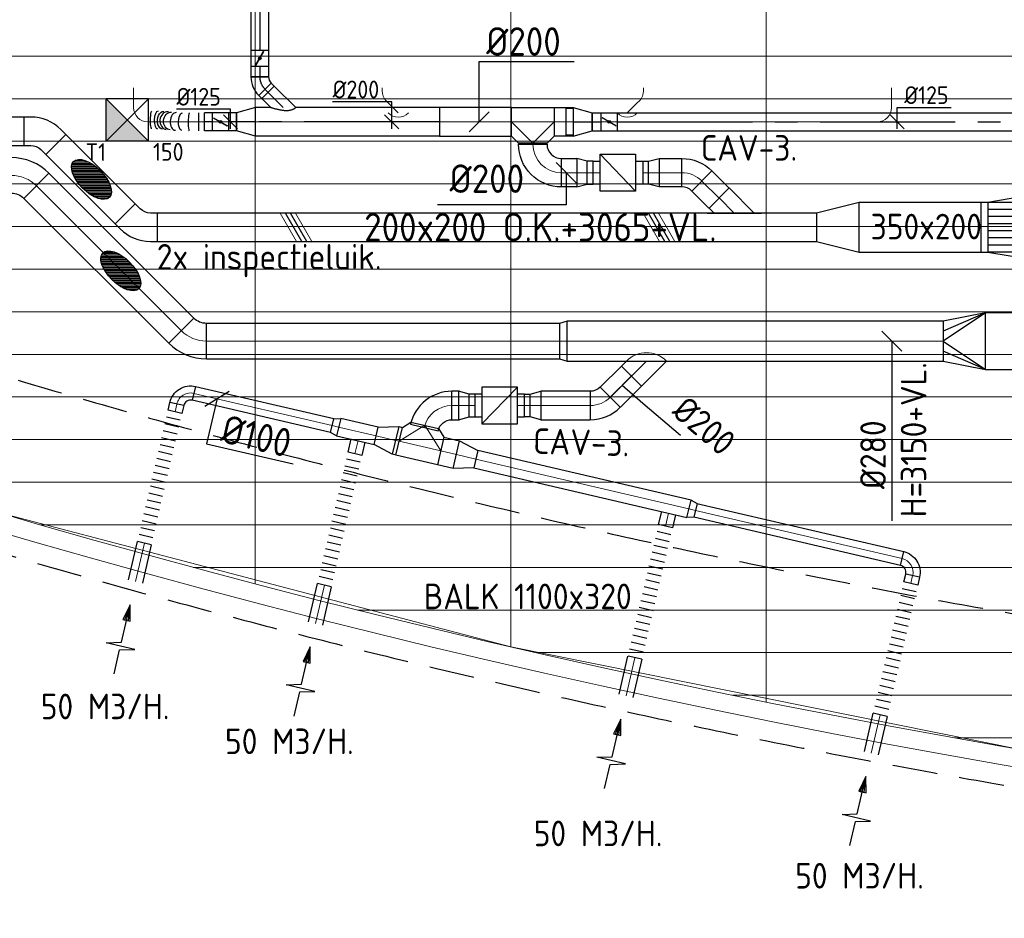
# Model space of a CAD drawing. Header units: millimetres. Extents: x -74135 to 19179, y 5032 to 51848.
# Tile 6 of 55: x -64514 to -57580, y 6678 to 13005. Entities that reach past the tile are written whole.
import ezdxf
from ezdxf.enums import TextEntityAlignment as Align

# ---------------------------------------------------------------- set-up
doc = ezdxf.new("R2010")
doc.units = ezdxf.units.MM
doc.header["$LTSCALE"] = 50
doc.linetypes.add('CENTER2', pattern=[28.575, 19.05, -3.175, 3.175, -3.175])
doc.linetypes.add('HIDDEN', pattern=[9.525, 6.35, -3.175])
for name, color, linetype in [('4plfd', 254, 'Continuous'), ('WL570---_RETOUR', 100, 'Continuous'), ('WL570---_TOEVOER', 200, 'Continuous'), ('WL570---_TOEVOER_HL', 1, 'Continuous'), ('WL570---_TOEVOER_RST', 3, 'Continuous'), ('WL570---_TOEVOER_RST_HL', 1, 'Continuous'), ('WM570---_RETOUR', 2, 'Continuous'), ('WM570---_TOEVOER', 2, 'Continuous'), ('WM570---_TOEVOER_PR', 2, 'Continuous'), ('WM570---_TOEVOER_RST_PR', 1, 'Continuous')]:
    doc.layers.add(name, color=color, linetype=linetype)
for name, color, linetype, lineweight in [('WL570---_BESTAAND-HARTLIJN', 161, 'Continuous', 0), ('WL570---_BESTAAND-MAATVOERING', 161, 'Continuous', 0), ('WL570---_BESTAAND-RETOUR', 140, 'Continuous', 0), ('WL570---_BESTAAND-TOEVOER', 180, 'Continuous', 0), ('WL570---_DEMONTEREN', 10, 'Continuous', 0)]:
    doc.layers.add(name, color=color, linetype=linetype, lineweight=lineweight)
doc.layers.get('WL570---_DEMONTEREN').off()
doc.styles.add('BURO-025', font='ISO96.shx', dxfattribs={"height": 125})
doc.styles.add('ISO', font='ISO', dxfattribs={"height": 162})
doc.styles.add('MAATVOERING', font='ISO')

# ---------------------------------------------------------------- blocks, each defined once
blk = doc.blocks.new('MVLINE')
blk.add_line((35.4, -35.4), (-35.4, 35.4))
blk = doc.blocks.new('KARH')
for p, q in [((1, 0.5), (0, 0.5)), ((0, -0.5), (1, -0.5))]:
    blk.add_line(p, q)
at = {"invisible_edges": 15}
blk.add_3dface([(0, 0.5), (0, -0.5), (1, -0.5), (1, 0.5)], dxfattribs=at)
blk = doc.blocks.new('KARO')
for p, q in [((1, 0.5), (0, 0.5)), ((0, -0.5), (1, -0.5))]:
    blk.add_line(p, q)
at = {"invisible_edges": 15}
blk.add_3dface([(0, 0.5), (0, -0.5), (1, -0.5), (1, 0.5)], dxfattribs=at)
at = {"layer": 'WL570---_BESTAAND-HARTLIJN'}
blk.add_line((0, 0), (1, 0), dxfattribs=at)
blk = doc.blocks.new('OSV20012501390G')
blk.add_lwpolyline([(0, -100), (140, -62.5), (140, 62.5), (0, 100)], close=True)
at = {"layer": 'WL570---_BESTAAND-HARTLIJN'}
blk.add_line((0, 0), (140, 0), dxfattribs=at)
blk = doc.blocks.new('OTS20020020000H')
blk.add_lwpolyline([(-150, -100), (150, -100), (150, 100), (100, 150), (-100, 150), (-150, 100)], close=True)
at = {"layer": 'WL570---_BESTAAND-HARTLIJN'}
blk.add_line((-150, 0), (150, 0), dxfattribs=at)
at = {"layer": 'WL570---_BESTAAND-RETOUR'}
blk.add_lwpolyline([(-150, 0), (0, 150), (150, 0)], dxfattribs=at)
blk = doc.blocks.new('OBO20000090H')
blk.add_lwpolyline([(100, -200, 0.414214), (-200, 100), (-200, -100, -0.414214), (-100, -200)], format="xyb", close=True)
at = {"invisible_edges": 15}
for points in [[(-182.6, -101.5), (-147.9, 95.4), (-200, 100), (-200, -100)], [(-165.8, -106), (-97.4, 81.9), (-147.9, 95.4), (-182.6, -101.5)], [(-150, -113.4), (-50, 59.8), (-97.4, 81.9), (-165.8, -106)], [(-135.7, -123.4), (-7.2, 29.8), (-50, 59.8), (-150, -113.4)], [(-123.4, -135.7), (29.8, -7.2), (-7.2, 29.8), (-135.7, -123.4)], [(-113.4, -150), (59.8, -50), (29.8, -7.2), (-123.4, -135.7)], [(-106, -165.8), (81.9, -97.4), (59.8, -50), (-113.4, -150)], [(-101.5, -182.6), (95.4, -147.9), (81.9, -97.4), (-106, -165.8)], [(-100, -200), (100, -200), (95.4, -147.9), (-101.5, -182.6)]]:
    blk.add_3dface(points, dxfattribs=at)
at = {"layer": 'WL570---_BESTAAND-HARTLIJN'}
blk.add_arc((-200, -200), 200, 0, 90, dxfattribs=at)
blk = doc.blocks.new('OZA1250100045R')
blk.add_lwpolyline([(70.7, 0), (106.1, 35.4), (35.4, 106.1), (-70.7, 0)])
at = {"layer": 'WL570---_BESTAAND-HARTLIJN'}
blk.add_line((0, 0), (70.7, 70.7), dxfattribs=at)
at = {"layer": 'WL570---_BESTAAND-TOEVOER'}
blk.add_arc((0, 70.7), 100, 225, 315, dxfattribs=at)
blk = doc.blocks.new('OSV1251000460G')
blk.add_lwpolyline([(0, -62.5), (46.7, -50), (46.7, 50), (0, 62.5)], close=True)
at = {"layer": 'WL570---_BESTAAND-HARTLIJN'}
blk.add_line((0, 0), (46.7, 0), dxfattribs=at)
blk = doc.blocks.new('OBO10000045H')
blk.add_lwpolyline([(50, -41.4, 0.198912), (6.1, 64.6), (-64.6, -6.1, -0.198912), (-50, -41.4)], format="xyb", close=True)
at = {"invisible_edges": 15}
for points in [[(-61.7, -9.3), (14.9, 55), (6.1, 64.6), (-64.6, -6.1)], [(-59, -12.7), (22.9, 44.6), (14.9, 55), (-61.7, -9.3)], [(-56.7, -16.4), (29.9, 33.6), (22.9, 44.6), (-59, -12.7)], [(-54.7, -20.3), (35.9, 22), (29.9, 33.6), (-56.7, -16.4)], [(-53, -24.3), (41, 9.9), (35.9, 22), (-54.7, -20.3)], [(-51.7, -28.5), (44.9, -2.6), (41, 9.9), (-53, -24.3)], [(-50.8, -32.7), (47.7, -15.4), (44.9, -2.6), (-51.7, -28.5)], [(-50.2, -37.1), (49.4, -28.3), (47.7, -15.4), (-50.8, -32.7)], [(-50, -41.4), (50, -41.4), (49.4, -28.3), (-50.2, -37.1)]]:
    blk.add_3dface(points, dxfattribs=at)
at = {"layer": 'WL570---_BESTAAND-HARTLIJN'}
blk.add_arc((-100, -41.4), 100, 0, 45, dxfattribs=at)
blk = doc.blocks.new('OAF20000045L')
blk.add_line((-191.4, 0), (191.4, 0))
blk.add_lwpolyline([(-141.4, 0), (-176.8, 35.4), (-35.4, 176.8), (141.4, 0)])
at = {"layer": 'WL570---_BESTAAND-HARTLIJN'}
blk.add_line((-106.1, 106.1), (0, 0), dxfattribs=at)
blk = doc.blocks.new('OBO20000045H')
blk.add_lwpolyline([(100, -82.8, 0.198912), (12.1, 129.3), (-129.3, -12.1, -0.198912), (-100, -82.8)], format="xyb", close=True)
at = {"invisible_edges": 15}
for points in [[(-123.4, -18.6), (29.8, 110), (12.1, 129.3), (-129.3, -12.1)], [(-118.1, -25.5), (45.7, 89.2), (29.8, 110), (-123.4, -18.6)], [(-113.4, -32.8), (59.8, 67.2), (45.7, 89.2), (-118.1, -25.5)], [(-109.4, -40.6), (71.9, 43.9), (59.8, 67.2), (-113.4, -32.8)], [(-106, -48.6), (81.9, 19.8), (71.9, 43.9), (-109.4, -40.6)], [(-103.4, -57), (89.8, -5.2), (81.9, 19.8), (-106, -48.6)], [(-101.5, -65.5), (95.4, -30.7), (89.8, -5.2), (-103.4, -57)], [(-100.4, -74.1), (98.9, -56.7), (95.4, -30.7), (-101.5, -65.5)], [(-100, -82.8), (100, -82.8), (98.9, -56.7), (-100.4, -74.1)]]:
    blk.add_3dface(points, dxfattribs=at)
at = {"layer": 'WL570---_BESTAAND-HARTLIJN'}
blk.add_arc((-200, -82.8), 200, 0, 45, dxfattribs=at)
blk = doc.blocks.new('OSV2001600740G')
blk.add_lwpolyline([(0, -100), (74.6, -80), (74.6, 80), (0, 100)], close=True)
at = {"layer": 'WL570---_BESTAAND-HARTLIJN'}
blk.add_line((0, 0), (74.6, 0), dxfattribs=at)
blk = doc.blocks.new('VBX1601600016025000')
for points in [[(50, 80), (0, 80), (0, -80), (50, -80)], [(300, -80), (350, -80), (350, 80), (300, 80)]]:
    blk.add_lwpolyline(points)
blk.add_lwpolyline([(50, -130), (300, -130), (300, 130), (50, 130)], close=True)
at = {"layer": 'WL570---_BESTAAND-HARTLIJN'}
blk.add_line((300, 0), (350, 0), dxfattribs=at)
at = {"layer": 'WL570---_BESTAAND-TOEVOER'}
blk.add_line((50, -130), (300, 130), dxfattribs=at)
blk = doc.blocks.new('OBO10000090H')
blk.add_lwpolyline([(50, -100, 0.414214), (-100, 50), (-100, -50, -0.414214), (-50, -100)], format="xyb", close=True)
at = {"invisible_edges": 15}
for points in [[(-91.3, -50.8), (-74, 47.7), (-100, 50), (-100, -50)], [(-82.9, -53), (-48.7, 41), (-74, 47.7), (-91.3, -50.8)], [(-75, -56.7), (-25, 29.9), (-48.7, 41), (-82.9, -53)], [(-67.9, -61.7), (-3.6, 14.9), (-25, 29.9), (-75, -56.7)], [(-61.7, -67.9), (14.9, -3.6), (-3.6, 14.9), (-67.9, -61.7)], [(-56.7, -75), (29.9, -25), (14.9, -3.6), (-61.7, -67.9)], [(-53, -82.9), (41, -48.7), (29.9, -25), (-56.7, -75)], [(-50.8, -91.3), (47.7, -74), (41, -48.7), (-53, -82.9)], [(-50, -100), (50, -100), (47.7, -74), (-50.8, -91.3)]]:
    blk.add_3dface(points, dxfattribs=at)
at = {"layer": 'WL570---_BESTAAND-HARTLIJN'}
blk.add_arc((-100, -100), 100, 0, 90, dxfattribs=at)
blk = doc.blocks.new('VBO20020000050451-100')
blk.add_lwpolyline([(-100, -132.8), (100, -132.8), (100, -82.8, 0.198912), (12.1, 129.3), (-23.2, 164.6), (-164.6, 23.2), (-129.3, -12.1, -0.198912), (-100, -82.8)], format="xyb", close=True)
blk = doc.blocks.new('AFZPIJL')
for points in [[(0, -10), (0, -6.52), (-2.06, -5.97), (2.06, -5.97), (0, -5.41), (0, 0)], [(-0.26, -2.22), (0, 0)], [(0.26, -2.22), (0, 0)]]:
    blk.add_lwpolyline(points)
blk.add_lwpolyline([(0.52, -2.22), (-0.52, -2.22), (0, 0)], close=True)
blk = doc.blocks.new('OBO25000045H')
blk.add_lwpolyline([(125, -103.6, 0.198912), (15.2, 161.6), (-161.6, -15.2, -0.198912), (-125, -103.6)], format="xyb", close=True)
at = {"invisible_edges": 15}
for points in [[(-154.2, -23.2), (37.3, 137.5), (15.2, 161.6), (-161.6, -15.2)], [(-147.6, -31.9), (57.2, 111.5), (37.3, 137.5), (-154.2, -23.2)], [(-141.7, -41.1), (74.8, 83.9), (57.2, 111.5), (-147.6, -31.9)], [(-136.7, -50.7), (89.9, 54.9), (74.8, 83.9), (-141.7, -41.1)], [(-132.5, -60.8), (102.4, 24.7), (89.9, 54.9), (-136.7, -50.7)], [(-129.3, -71.2), (112.2, -6.5), (102.4, 24.7), (-132.5, -60.8)], [(-126.9, -81.8), (119.3, -38.4), (112.2, -6.5), (-129.3, -71.2)], [(-125.5, -92.7), (123.6, -70.9), (119.3, -38.4), (-126.9, -81.8)], [(-125, -103.6), (125, -103.6), (123.6, -70.9), (-125.5, -92.7)]]:
    blk.add_3dface(points, dxfattribs=at)
at = {"layer": 'WL570---_BESTAAND-HARTLIJN'}
blk.add_arc((-250, -103.6), 250, 0, 45, dxfattribs=at)
blk = doc.blocks.new('FLLINE100')
blk.add_line((0, -50), (0, 50))
blk = doc.blocks.new('OEX10000100000')
at = {"rotation": 90}
for p in [(0, -50), (0, -100), (0, -150), (0, -200), (0, -250), (0, -300), (0, -350), (0, -400), (0, -450), (0, -500), (0, -550), (0, -600), (0, -650), (0, -700), (0, -750), (0, -800), (0, -850), (0, -900), (0, -950), (0, -1000)]:
    blk.add_blockref('FLLINE100', p, dxfattribs=at)
blk = doc.blocks.new('OZA2800200045R')
blk.add_lwpolyline([(141.4, 0), (176.8, 35.4), (35.4, 176.8), (-141.4, 0)])
at = {"layer": 'WL570---_BESTAAND-HARTLIJN'}
blk.add_line((0, 0), (106.1, 106.1), dxfattribs=at)
at = {"layer": 'WL570---_BESTAAND-RETOUR'}
blk.add_arc((0, 141.4), 200, 225, 315, dxfattribs=at)
blk = doc.blocks.new('OSV2802500550K')
blk.add_lwpolyline([(-56, -140), (0, -125), (0, 125), (-56, 140)], close=True)
at = {"layer": 'WL570---_BESTAAND-HARTLIJN'}
blk.add_line((-56, 0), (0, 0), dxfattribs=at)
blk = doc.blocks.new('OBO20000077H')
blk.add_lwpolyline([(100, -158.7, 0.349216), (-132.5, 133.6), (-177.5, -61.3, -0.349216), (-100, -158.7)], format="xyb", close=True)
at = {"invisible_edges": 15}
for points in [[(-163.3, -65.7), (-89.8, 120.3), (-132.5, 133.6), (-177.5, -61.3)], [(-149.8, -72.2), (-49.5, 100.8), (-89.8, 120.3), (-163.3, -65.7)], [(-137.5, -80.6), (-12.6, 75.5), (-49.5, 100.8), (-149.8, -72.2)], [(-126.6, -90.8), (20.2, 45), (-12.6, 75.5), (-137.5, -80.6)], [(-117.3, -102.5), (48.1, 10), (20.2, 45), (-126.6, -90.8)], [(-109.9, -115.4), (70.4, -28.8), (48.1, 10), (-117.3, -102.5)], [(-104.4, -129.3), (86.7, -70.5), (70.4, -28.8), (-109.9, -115.4)], [(-101.1, -143.8), (96.7, -114.1), (86.7, -70.5), (-104.4, -129.3)], [(-100, -158.7), (100, -158.7), (96.7, -114.1), (-101.1, -143.8)]]:
    blk.add_3dface(points, dxfattribs=at)
at = {"layer": 'WL570---_BESTAAND-HARTLIJN'}
blk.add_arc((-200, -158.7), 200, 0, 77, dxfattribs=at)
blk = doc.blocks.new('VRO400150002803000H')
at = {"layer": 'WL570---_RETOUR'}
for p, q in [((0, 200), (300, 70)), ((0, -200), (300, -70))]:
    blk.add_line(p, q, dxfattribs=at)
blk.add_lwpolyline([(0, 200), (0, -200), (300, -140), (300, 140)], close=True, dxfattribs=at)
blk.add_lwpolyline([(0, -200), (0, -200), (300, 0), (0, 200)], dxfattribs=at)
blk = doc.blocks.new('VV235020020020003000G')
blk.add_lwpolyline([(0, -175), (300, -100), (300, 100), (0, 175)], close=True)
at = {"invisible_edges": 15}
blk.add_3dface([(0, -175), (300, -100), (300, 100), (0, 175)], dxfattribs=at)
blk = doc.blocks.new('*X93')
at = {"color": 0}
for p, q in [((50, 400), (350, 400)), ((50, 300), (350, 300)), ((50, 200), (350, 200)), ((50, 100), (350, 100))]:
    blk.add_line(p, q, dxfattribs=at)
blk = doc.blocks.new('*X94')
at = {"color": 0}
for p, q in [((50, 350), (350, 350)), ((50, 250), (350, 250)), ((50, 150), (350, 150)), ((50, 50), (350, 50))]:
    blk.add_line(p, q, dxfattribs=at)
blk = doc.blocks.new('VTR45015035020050-0')
at = {"layer": 'WL570---_TOEVOER'}
for p, q in [((50, 225), (0, 225)), ((0, 225), (0, -225)), ((400, 175), (350, 175)), ((400, -175), (400, 175)), ((350, -175), (400, -175)), ((0, -225), (50, -225))]:
    blk.add_line(p, q, dxfattribs=at)
blk.add_lwpolyline([(50, -225), (350, -175), (350, 175), (50, 225)], close=True, dxfattribs=at)
for name in ['*X93', '*X94']:
    blk.add_blockref(name, (0, -225), dxfattribs=at)
blk = doc.blocks.new('UISO')
for p, q in [((0, 0.18), (1, 0.757)), ((0, 0), (1, 0.577))]:
    blk.add_line(p, q)
at = {"layer": 'WL570---_BESTAAND-TOEVOER'}
for p, q in [((0, 0.36), (1, 0.937)), ((0, -0.18), (1, 0.397))]:
    blk.add_line(p, q, dxfattribs=at)
blk = doc.blocks.new('Groep-46')
at = {"color": 8, "linetype": 'Continuous', "lineweight": 13}
for p, q in [((-73154.9, 12399.1), (-22154.9, 12399.1)), ((-73154.9, 12099.1), (-22154.9, 12099.1))]:
    blk.add_line(p, q, dxfattribs=at)
blk = doc.blocks.new('Groep-53')
at = {"color": 8, "linetype": 'Continuous', "lineweight": 13}
for p, q in [((-63854.9, 18699.1), (-63854.9, 8683.5)), ((-62054.9, 18699.1), (-62054.9, 8239.9)), ((-60254.9, 18699.1), (-60254.9, 7851)), ((-72854.9, 11799.1), (-22392.8, 11799.1)), ((-72188.2, 11499.1), (-23121.3, 11499.1)), ((-71473.3, 11199.1), (-23841, 11199.1)), ((-70711.8, 10899.1), (-24597.7, 10899.1)), ((-69854.9, 10599.1), (-25389.2, 10599.1)), ((-69080.3, 10299.1), (-26229.6, 10299.1)), ((-68159.5, 9999.1), (-27084.9, 9999.1)), ((-67238.6, 9699.1), (-28071.2, 9699.1)), ((-66254.9, 9399.1), (-28992, 9399.1)), ((-62054.9, 8239.9), (-65654.9, 9183.2)), ((-65366, 9099.1), (-29943.5, 9099.1)), ((-64290.1, 8799.1), (-31019.4, 8799.1)), ((-63133.8, 8499.1), (-32175.7, 8499.1)), ((-58454.9, 7514.1), (-62054.9, 8239.9)), ((-61877.5, 8199.1), (-33432, 8199.1)), ((-60492, 7899.1), (-34817.5, 7899.1)), ((-58929.6, 7599.1), (-36379.9, 7599.1))]:
    blk.add_line(p, q, dxfattribs=at)
at = {"color": 8, "linetype": 'Continuous', "lineweight": 13, "flags": 128}
blk.add_lwpolyline([(-22004.9, 19149), (-22004.9, 11828, -0.208473), (-73205.8, 11785.1), (-73304.9, 11828.1)], format="xyb", dxfattribs=at)
at = {"color": 8, "linetype": 'Continuous', "lineweight": 13}
blk.add_arc((-47654.8, 70538.1), 63940.9, 246.496301, 293.503386, dxfattribs=at)
at = {"color": 8}
blk.add_blockref('Groep-46', (0, 0), dxfattribs=at)
blk = doc.blocks.new('Block plafond 4e verd')
at = {"layer": '4plfd'}
blk.add_blockref('Groep-53', (73304.912, -19149.14), dxfattribs=at)
blk = doc.blocks.new('*U501')
at = {"color": 0, "ltscale": 10}
for p, q in [((150, 150, -2500), (-150, 150, -2500)), ((-150, -150, -2500), (-150, 150, -2500)), ((150, -150, -2500), (-150, 150, -2500)), ((-150, -150, -2500), (150, 150, -2500)), ((150, -150, -2500), (150, 150, -2500)), ((150, -150, -2500), (-150, -150, -2500))]:
    blk.add_line(p, q, dxfattribs=at)
at = {"layer": 'WL570---_TOEVOER_RST_HL', "linetype": 'CENTER2'}
blk.add_circle((0, 0, -2500), 0.075, dxfattribs=at)
at = {"layer": 'WL570---_TOEVOER_RST', "color": 2, "style": 'BURO-025'}
for tag in ['MC', 'Q']:
    blk.add_attdef(tag, text='', height=125, dxfattribs=at).set_placement((0, 0), align=Align.MIDDLE)
at = {"layer": 'WM570---_TOEVOER_RST_PR', "color": 2, "style": 'BURO-025'}
blk.add_attdef('POSNR', text='', height=125, dxfattribs=at).set_placement((0, 0), align=Align.MIDDLE)
blk = doc.blocks.new('*U509')
at = {"color": 0, "ltscale": 10}
for p, q in [((0, 95, -2700), (-49.5, 95, -2700)), ((-49.5, -95, -2700), (-49.5, 95, -2700)), ((-49.5, -95, -2700), (-49.5, 95, -2700)), ((0, 100, -2700), (134.1, 62.5, -2700)), ((0, 100, -2700), (0, -100, -2700)), ((134.1, 62.5, -2700), (134.1, -62.5, -2700)), ((0, -100, -2700), (134.1, -62.5, -2700)), ((0, -95, -2700), (-49.5, -95, -2700))]:
    blk.add_line(p, q, dxfattribs=at)
at = {"layer": 'WL570---_TOEVOER_HL', "linetype": 'CENTER2'}
blk.add_line((0, 0, -2700), (134.1, 0, -2700), dxfattribs=at)
for centre in [(0, 0, -2700), (134.1, 0, -2700)]:
    blk.add_circle(centre, 0.075, dxfattribs=at)
at = {"layer": 'WM570---_TOEVOER_PR', "color": 2, "style": 'BURO-025'}
blk.add_attdef('POSNR', text='', height=125, dxfattribs=at).set_placement((0, 0), align=Align.MIDDLE)
blk = doc.blocks.new('*U517')
at = {"color": 0, "ltscale": 10}
for p, q in [((0, 62.5, -2700), (63.2, 62.5, -2700)), ((0, -62.5, -2700), (0, 62.5, -2700)), ((0, -62.5, -2700), (63.2, -62.5, -2700))]:
    blk.add_line(p, q, dxfattribs=at)
at = {"layer": 'WL570---_TOEVOER_HL', "linetype": 'CENTER2'}
blk.add_line((0, 0, -2700), (63.2, 0, -2700), dxfattribs=at)
at = {"layer": 'WM570---_TOEVOER_PR', "color": 2, "style": 'BURO-025'}
blk.add_attdef('POSNR', text='', height=125, dxfattribs=at).set_placement((0, 0), align=Align.MIDDLE)
blk = doc.blocks.new('*U518')
at = {"ltscale": 10}
for p, q in [((-56.4, 62.5, -2700), (56.4, 62.5, -2700)), ((-56.4, -62.5, -2700), (-56.4, 62.5, -2700)), ((-49.4, 27.3, -2700), (-48.4, 29.1, -2700)), ((48.4, -29.1, -2700), (-49.4, 27.3, -2700)), ((49.4, -27.3, -2700), (-48.4, 29.1, -2700)), ((56.4, 62.5, -2700), (56.4, -62.5, -2700)), ((-56.4, -62.5, -2700), (56.4, -62.5, -2700)), ((48.4, -29.1, -2700), (49.4, -27.3, -2700))]:
    blk.add_line(p, q, dxfattribs=at)
blk.add_circle((0, 0, -2700), 9.41, dxfattribs=at)
at = {"layer": 'WL570---_TOEVOER', "color": 2, "style": 'BURO-025'}
blk.add_attdef('I', text='', height=125, dxfattribs=at).set_placement((0, 0), align=Align.MIDDLE)
at = {"layer": 'WM570---_TOEVOER_PR', "color": 2, "style": 'BURO-025'}
blk.add_attdef('POSNR', text='', height=125, dxfattribs=at).set_placement((0, 0), align=Align.MIDDLE)
blk = doc.blocks.new('*U519')
at = {"color": 0, "ltscale": 10}
for p, q in [((0, 62.5, -2700), (3625.4, 62.5, -2700)), ((3625.4, 62.5, -2700), (3625.4, -62.5, -2700)), ((0, -62.5, -2700), (3625.4, -62.5, -2700))]:
    blk.add_line(p, q, dxfattribs=at)
at = {"layer": 'WL570---_TOEVOER_HL', "linetype": 'CENTER2'}
blk.add_line((0, 0, -2700), (3625.4, 0, -2700), dxfattribs=at)
at = {"layer": 'WM570---_TOEVOER_PR', "color": 2, "style": 'BURO-025'}
blk.add_attdef('POSNR', text='', height=125, dxfattribs=at).set_placement((0, 0), align=Align.MIDDLE)
blk = doc.blocks.new('*U556')
at = {"layer": 'WM570---_TOEVOER', "color": 0, "ltscale": 10}
for p, q in [((0, 100.3), (380.4, 100.3)), ((0, -50), (0, 100.3)), ((50, -50), (-50, 50))]:
    blk.add_line(p, q, dxfattribs=at)
at = {"layer": 'WM570---_TOEVOER', "color": 0, "style": 'BURO-025'}
blk.add_text('%%c125', height=125, dxfattribs=at).set_placement((50, 125.3))
blk = doc.blocks.new('*U651')
at = {"color": 0, "ltscale": 10}
for p, q in [((0, 100, -2700), (1296.6, 100, -2700)), ((0, -100, -2700), (0, 100, -2700)), ((1296.6, 100, -2700), (1296.6, -100, -2700)), ((0, -100, -2700), (1012.2, -100, -2700)), ((1188.9, -100, -2700), (1296.6, -100, -2700))]:
    blk.add_line(p, q, dxfattribs=at)
at = {"layer": 'WL570---_TOEVOER_HL', "linetype": 'CENTER2'}
blk.add_line((0, 0, -2700), (1296.6, 0, -2700), dxfattribs=at)
at = {"layer": 'WM570---_TOEVOER_PR', "color": 2, "style": 'BURO-025'}
blk.add_attdef('POSNR', text='', height=125, dxfattribs=at).set_placement((0, 0), align=Align.MIDDLE)
blk = doc.blocks.new('*U652')
at = {"color": 0, "ltscale": 10}
for p, q in [((0, 62.5, -2700), (2084.5, 62.5, -2700)), ((0, -62.5, -2700), (0, 62.5, -2700)), ((0, -62.5, -2700), (2084.5, -62.5, -2700))]:
    blk.add_line(p, q, dxfattribs=at)
at = {"layer": 'WL570---_TOEVOER_HL', "linetype": 'CENTER2'}
blk.add_line((0, 0, -2700), (2084.5, 0, -2700), dxfattribs=at)
at = {"layer": 'WM570---_TOEVOER_PR', "color": 2, "style": 'BURO-025'}
blk.add_attdef('POSNR', text='', height=125, dxfattribs=at).set_placement((0, 0), align=Align.MIDDLE)
blk = doc.blocks.new('*U653')
at = {"color": 0, "ltscale": 10}
for p, q in [((0, 62.5, -2700), (73.1, 62.5, -2700)), ((73.1, 62.5, -2700), (73.1, -62.5, -2700)), ((0, -62.5, -2700), (73.1, -62.5, -2700))]:
    blk.add_line(p, q, dxfattribs=at)
at = {"layer": 'WL570---_TOEVOER_HL', "linetype": 'CENTER2'}
blk.add_line((0, 0, -2700), (73.1, 0, -2700), dxfattribs=at)
at = {"layer": 'WM570---_TOEVOER_PR', "color": 2, "style": 'BURO-025'}
blk.add_attdef('POSNR', text='', height=125, dxfattribs=at).set_placement((0, 0), align=Align.MIDDLE)
blk = doc.blocks.new('*U654')
at = {"color": 0, "ltscale": 10}
for p, q in [((0, 62.5, -2700), (56.1, 62.5, -2700)), ((0, -62.5, -2700), (0, 62.5, -2700)), ((0, -62.5, -2700), (56.1, -62.5, -2700))]:
    blk.add_line(p, q, dxfattribs=at)
at = {"layer": 'WL570---_TOEVOER_HL', "linetype": 'CENTER2'}
blk.add_line((0, 0, -2700), (56.1, 0, -2700), dxfattribs=at)
at = {"layer": 'WM570---_TOEVOER_PR', "color": 2, "style": 'BURO-025'}
blk.add_attdef('POSNR', text='', height=125, dxfattribs=at).set_placement((0, 0), align=Align.MIDDLE)
blk = doc.blocks.new('*U655')
at = {"color": 0, "ltscale": 10}
for p, q in [((0, 62.5, -2700), (30.4, 62.5, -2700)), ((0, -62.5, -2700), (0, 62.5, -2700)), ((30.4, 62.5, -2700), (30.4, -62.5, -2700)), ((0, -62.5, -2700), (30.4, -62.5, -2700))]:
    blk.add_line(p, q, dxfattribs=at)
at = {"layer": 'WL570---_TOEVOER_HL', "linetype": 'CENTER2'}
blk.add_line((0, 0, -2700), (30.4, 0, -2700), dxfattribs=at)
at = {"layer": 'WM570---_TOEVOER_PR', "color": 2, "style": 'BURO-025'}
blk.add_attdef('POSNR', text='', height=125, dxfattribs=at).set_placement((0, 0), align=Align.MIDDLE)
blk = doc.blocks.new('*U656')
at = {"ltscale": 10}
for p, q in [((-56.4, 62.5, -2700), (56.5, 62.5, -2700)), ((-56.4, -62.5, -2700), (-56.4, 62.5, -2700)), ((-49.4, 27.3, -2700), (-48.4, 29.1, -2700)), ((48.4, -29.1, -2700), (-49.4, 27.3, -2700)), ((49.4, -27.3, -2700), (-48.4, 29.1, -2700)), ((56.5, 62.5, -2700), (56.5, -62.5, -2700)), ((-56.4, -62.5, -2700), (56.5, -62.5, -2700)), ((48.4, -29.1, -2700), (49.4, -27.3, -2700))]:
    blk.add_line(p, q, dxfattribs=at)
blk.add_circle((0, 0, -2700), 9.41, dxfattribs=at)
at = {"layer": 'WL570---_TOEVOER', "color": 2, "style": 'BURO-025'}
blk.add_attdef('I', text='', height=125, dxfattribs=at).set_placement((0, 0), align=Align.MIDDLE)
at = {"layer": 'WM570---_TOEVOER_PR', "color": 2, "style": 'BURO-025'}
blk.add_attdef('POSNR', text='', height=125, dxfattribs=at).set_placement((0, 0), align=Align.MIDDLE)
blk = doc.blocks.new('*U657')
at = {"color": 0, "ltscale": 10}
for p, q in [((-7.6, 80.8, -2700), (80.8, -7.6, -2700)), ((-51.8, -62.5, -2700), (-51.8, 62.5, -2700))]:
    blk.add_line(p, q, dxfattribs=at)
for radius in [62.6, 187.6]:
    blk.add_arc((-51.8, 125.1, -2700), radius, 270, 315, dxfattribs=at)
at = {"layer": 'WL570---_TOEVOER_HL', "linetype": 'CENTER2'}
blk.add_arc((-51.8, 125.1, -2700), 125.1, 270, 315, dxfattribs=at)
at = {"layer": 'WM570---_TOEVOER_PR', "color": 2, "style": 'BURO-025'}
blk.add_attdef('POSNR', text='', height=125, dxfattribs=at).set_placement((0, 0), align=Align.MIDDLE)
blk = doc.blocks.new('*U658')
at = {"ltscale": 10}
for p, q in [((-56.4, 62.5, -2700), (56.4, 62.5, -2700)), ((-56.4, -62.5, -2700), (-56.4, 62.5, -2700)), ((-49.4, 27.3, -2700), (-48.4, 29.1, -2700)), ((48.4, -29.1, -2700), (-49.4, 27.3, -2700)), ((49.4, -27.3, -2700), (-48.4, 29.1, -2700)), ((56.4, 62.5, -2700), (56.4, -62.5, -2700)), ((-56.4, -62.5, -2700), (56.4, -62.5, -2700)), ((48.4, -29.1, -2700), (49.4, -27.3, -2700))]:
    blk.add_line(p, q, dxfattribs=at)
blk.add_circle((0, 0, -2700), 9.41, dxfattribs=at)
at = {"layer": 'WL570---_TOEVOER', "color": 2, "style": 'BURO-025'}
blk.add_attdef('I', text='', height=125, dxfattribs=at).set_placement((0, 0), align=Align.MIDDLE)
at = {"layer": 'WM570---_TOEVOER_PR', "color": 2, "style": 'BURO-025'}
blk.add_attdef('POSNR', text='', height=125, dxfattribs=at).set_placement((0, 0), align=Align.MIDDLE)
blk = doc.blocks.new('*U659')
at = {"color": 0, "ltscale": 10}
for p, q in [((0, 100, -2700), (134.1, 62.5, -2700)), ((0, 100, -2700), (0, -100, -2700)), ((134.1, 62.5, -2700), (134.1, -62.5, -2700)), ((0, -100, -2700), (134.1, -62.5, -2700))]:
    blk.add_line(p, q, dxfattribs=at)
at = {"layer": 'WL570---_TOEVOER_HL', "linetype": 'CENTER2'}
blk.add_line((0, 0, -2700), (134.1, 0, -2700), dxfattribs=at)
for centre in [(0, 0, -2700), (134.1, 0, -2700)]:
    blk.add_circle(centre, 0.075, dxfattribs=at)
at = {"layer": 'WM570---_TOEVOER_PR', "color": 2, "style": 'BURO-025'}
blk.add_attdef('POSNR', text='', height=125, dxfattribs=at).set_placement((0, 0), align=Align.MIDDLE)
blk = doc.blocks.new('*U660')
at = {"color": 0, "ltscale": 10}
for p, q in [((0, 88.4, -2700), (63.3, 151.7, -2700)), ((63.3, 151.7, -2700), (151.7, 63.3, -2700)), ((0, -88.4, -2700), (151.7, 63.3, -2700))]:
    blk.add_line(p, q, dxfattribs=at)
blk.add_spline([(-0.2, -88.1, -2700), (-0.8, -87.4, -2700), (-1.8, -86.1, -2700), (-3.1, -84.3, -2700), (-4.7, -82, -2700), (-6.6, -79.1, -2700), (-8.7, -75.7, -2700), (-10.8, -71.7, -2700), (-13.1, -67.2, -2700), (-15.2, -62, -2700), (-17.2, -56.2, -2700), (-19, -49.7, -2700), (-20.4, -42.5, -2700), (-21.4, -34.8, -2700), (-21.9, -26.4, -2700), (-21.9, -17.4, -2700), (-21.4, -8, -2700), (-20.4, 1.8, -2700), (-19, 11.7, -2700), (-17.2, 21.7, -2700), (-15.2, 31.5, -2700), (-13.1, 41, -2700), (-10.8, 50, -2700), (-8.7, 58.4, -2700), (-6.6, 66, -2700), (-4.7, 72.6, -2700), (-3.1, 78.1, -2700), (-1.8, 82.6, -2700), (-0.8, 85.8, -2700), (-0.2, 87.7, -2700), (0, 88.4, -2700)], degree=3, dxfattribs=at)
at = {"layer": 'WL570---_TOEVOER_HL', "linetype": 'CENTER2'}
blk.add_line((0, 0, -2700), (107.5, 107.5, -2700), dxfattribs=at)
at = {"layer": 'WM570---_TOEVOER_PR', "color": 2, "style": 'BURO-025'}
blk.add_attdef('POSNR', text='', height=125, dxfattribs=at).set_placement((0, 0), align=Align.MIDDLE)
blk = doc.blocks.new('*U661')
at = {"color": 0, "ltscale": 10}
for p, q in [((0, 62.5, -2700), (56.1, 62.5, -2700)), ((56.1, 62.5, -2700), (56.1, -62.5, -2700)), ((0, -62.5, -2700), (56.1, -62.5, -2700))]:
    blk.add_line(p, q, dxfattribs=at)
at = {"layer": 'WL570---_TOEVOER_HL', "linetype": 'CENTER2'}
blk.add_line((0, 0, -2700), (56.1, 0, -2700), dxfattribs=at)
at = {"layer": 'WM570---_TOEVOER_PR', "color": 2, "style": 'BURO-025'}
blk.add_attdef('POSNR', text='', height=125, dxfattribs=at).set_placement((0, 0), align=Align.MIDDLE)
blk = doc.blocks.new('*U662')
at = {"color": 0, "ltscale": 10}
for p, q in [((0, 62.5, -2700), (0, -62.5, -2700)), ((39.9, 62.5, -2700), (39.9, -62.5, -2700)), ((205.2, 59.6, -2700), (204.4, 59.7, -2700)), ((393.3, 49.5, -2700), (393.3, -75.5, -2700)), ((253.8, -70.6, -2700), (256.4, -70.8, -2700))]:
    blk.add_line(p, q, dxfattribs=at)
for centre, major_axis, ratio, start_param, end_param in [((106.1, 0, -2700), (0.6, 62.5), 0.139939, 3.140298, 6.281891), ((201.3, -2.7, -2700), (-3.5, -62.4), 0.646507, 0.010073, 3.131519), ((261.4, -8.5, -2700), (6.3, 62.2), 0.834026, 3.166448, 6.25833), ((328.6, -12.2, -2700), (1.8, 62.5), 0.409015, 3.146047, 6.287639)]:
    blk.add_ellipse(centre, major_axis=major_axis, ratio=ratio, start_param=start_param, end_param=end_param, dxfattribs=at)
at = {"color": 0, "ltscale": 10, "extrusion": (0, 0, -1)}
for centre, major_axis, ratio, start_param, end_param in [((156.7, -0.9, -2700), (1.8, 62.5), 0.409015, 6.278731, 9.420324), ((236.5, -5.3, -2700), (6.3, 62.2), 0.834026, 6.25833, 9.399922), ((291.1, -10.7, -2700), (-3.5, -62.4), 0.646507, 3.151666, 6.293259), ((371.2, -13, -2700), (-0.6, -62.5), 0.139939, 3.142887, 6.28448)]:
    blk.add_ellipse(centre, major_axis=major_axis, ratio=ratio, start_param=start_param, end_param=end_param, dxfattribs=at)
at = {"layer": 'WM570---_TOEVOER_PR', "color": 2, "style": 'BURO-025'}
blk.add_attdef('POSNR', text='', height=125, dxfattribs=at).set_placement((0, 0), align=Align.MIDDLE)
blk = doc.blocks.new('*U663')
at = {"layer": 'WM570---_TOEVOER', "color": 0, "ltscale": 10}
for p, q in [((0, 140.4), (-416.1, 140.4)), ((0, -50), (0, 140.4)), ((50, -50), (-50, 50))]:
    blk.add_line(p, q, dxfattribs=at)
at = {"layer": 'WM570---_TOEVOER', "color": 0, "style": 'BURO-025'}
blk.add_text('%%c200', height=125, dxfattribs=at).set_placement((-416.1, 165.4))
blk = doc.blocks.new('*U667')
at = {"layer": 'WM570---_TOEVOER', "color": 0, "ltscale": 10}
for p, q in [((0, 89.1), (-380.4, 89.1)), ((0, -50), (0, 89.1)), ((50, -50), (-50, 50))]:
    blk.add_line(p, q, dxfattribs=at)
at = {"layer": 'WM570---_TOEVOER', "color": 0, "style": 'BURO-025'}
blk.add_text('%%c125', height=125, dxfattribs=at).set_placement((-380.4, 114.1))

msp = doc.modelspace()

# ---------------------------------------------------------------- hatches: boundary and pattern name
at = {"layer": 'WL570---_RETOUR'}
h = msp.add_hatch(dxfattribs=at)
h.set_pattern_fill('ANSI31', color=256, scale=3.5, angle=-225, style=0)
h.set_pattern_definition([(180, (-52177.52, 26618.034), (-1e-14, -11.1125), [])])
edge = h.paths.add_edge_path()
edge.add_ellipse((-63802.1, 11236.9), major_axis=(126.2, -126.2), ratio=0.489711, start_angle=0, end_angle=360)
at = {"layer": 'WL570---_TOEVOER'}
msp.add_hatch(color=256, dxfattribs=at).paths.add_polyline_path([(-63756, 12298.9), (-63906, 12448.9), (-63906, 12148.9), (-63606, 12148.9)])
h = msp.add_hatch(dxfattribs=at)
h.set_pattern_fill('ANSI31', color=256, scale=3.5, angle=-225, style=0)
h.set_pattern_definition([(180, (-52384.071, 27261.92), (-1e-14, -11.1125), [])])
edge = h.paths.add_edge_path()
edge.add_ellipse((-64008.6, 11880.8), major_axis=(126.2, -126.2), ratio=0.489711, start_angle=0, end_angle=360)

# ---------------------------------------------------------------- linework, layer by layer
at = {"color": 2, "linetype": 'HIDDEN'}
for radius, start, end in [(63040.6, 247.031394, 292.968331), (64240.6, 246.320689, 293.67904)]:
    msp.add_arc((-46645.7, 70918.9), radius, start, end, dxfattribs=at)
at = {"layer": 'WL570---_RETOUR'}
msp.add_ellipse((-63802.1, 11236.9), major_axis=(126.2, -126.2), ratio=0.489711, dxfattribs=at)
at = {"layer": 'WL570---_TOEVOER'}
msp.add_ellipse((-64008.6, 11880.8), major_axis=(126.2, -126.2), ratio=0.489711, dxfattribs=at)
at = {"layer": 'WM570---_TOEVOER'}
for points in [[(-61277.9, 12285.9), (-61277.9, 12711.3), (-60608.9, 12711.3)], [(-60665.4, 11927.9), (-60665.4, 11701.2), (-61571.6, 11701.2)], [(-58371.3, 10741.9), (-58371.6, 10491.2), (-58372.3, 9476.3)], [(-60271.2, 10430.7), (-60125.3, 10306.1), (-59859, 10078.8)], [(-63124, 10336.9), (-63198, 10019.7), (-62588.2, 9877.4)]]:
    msp.add_lwpolyline(points, dxfattribs=at)

# ---------------------------------------------------------------- block references
at = {"layer": 'WL570---_BESTAAND-MAATVOERING', "xscale": 2, "yscale": 2, "zscale": 2, "rotation": 270.6178426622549}
msp.add_blockref('MVLINE', (-60271.2, 10430.7), dxfattribs=at)
at = {"layer": 'WL570---_BESTAAND-RETOUR', "xscale": 15.27629117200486, "yscale": 200, "zscale": 200, "rotation": 256.8725205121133}
msp.add_blockref('KARO', (-61661.1, 10149.2), dxfattribs=at)
at = {"layer": 'WL570---_DEMONTEREN', "xscale": -1}
for name, p, rotation in [('OBO10000045H', (-61961.8, 12462.8), 44.99999999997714), ('OBO10000090H', (-63711.8, 12285.9), 90.00000000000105)]:
    msp.add_blockref(name, p, dxfattribs=dict(at, rotation=rotation))
at = {"layer": 'WL570---_DEMONTEREN'}
for name, p, rotation in [('OBO10000045H', (-60120.6, 12462.8), 315.0000000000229), ('OBO10000090H', (-58374.5, 12285.9), 269.999999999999)]:
    msp.add_blockref(name, p, dxfattribs=dict(at, rotation=rotation))
for p, xscale, yscale, zscale, rotation in [((-63711.8, 12385.9), -138.5896735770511, 100, 100, 270), ((-61961.8, 12524.5), -20.34712610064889, 100, 100, 90.00000000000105), ((-60120.6, 12524.5), 20.34712610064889, 100, 100, 269.999999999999), ((-58374.5, 12385.9), -138.5896735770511, 100, 100, 270), ((-61932.5, 12433.5), -20.25322287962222, 100, 100, 134.9999999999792), ((-60149.9, 12433.5), 20.25322287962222, 100, 100, 225.0000000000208), ((-59981.3, 12285.9), 495.3278683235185, 125, 125, 180)]:
    msp.add_blockref('KARO', p, dxfattribs=dict(at, xscale=xscale, yscale=yscale, zscale=zscale, rotation=rotation))
at = {"layer": 'WL570---_DEMONTEREN', "xscale": -1}
for name, p in [('OZA1250100045R', (-61847.4, 12348.4)), ('OSV1251000460G', (-62075.8, 12285.9)), ('OSV20012501390G', (-61557, 12285.9))]:
    msp.add_blockref(name, p, dxfattribs=at)
at = {"layer": 'WL570---_DEMONTEREN'}
for name, p in [('OZA1250100045R', (-60235, 12348.4)), ('OSV20012501390G', (-60616.5, 12285.9)), ('OSV1251000460G', (-59981.3, 12285.9))]:
    msp.add_blockref(name, p, dxfattribs=at)
for p, xscale, yscale, zscale in [((-62075.8, 12285.9), 378.8891171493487, 125, 125), ((-62122.4, 12285.9), -1489.302211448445, 100, 100), ((-59934.6, 12285.9), 1460.129714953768, 100, 100)]:
    msp.add_blockref('KARO', p, dxfattribs=dict(at, xscale=xscale, yscale=yscale, zscale=zscale))
at = {"layer": 'WL570---_RETOUR'}
msp.add_blockref('Block plafond 4e verd', (-72306, 19498.9), dxfattribs=at)
for name, p, rotation in [('OBO25000045H', (-64469.3, 11908.8), 45.00410696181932), ('OBO25000045H', (-63302.2, 10741.9), 225.0041069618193), ('VRO400150002803000H', (-57711.4, 10741.9), 180), ('OSV2802500550K', (-60713.2, 10742), 180), ('OZA2800200045R', (-60100, 10601.9), 180), ('VBX1601600016025000', (-61308.3, 10288.8), 359.9927227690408), ('OBO20000045H', (-60413.2, 10288.7), 269.9927227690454), ('OBO20000077H', (-61628.5, 10288.9), 89.99272276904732), ('OSV2001600740G', (-61423.2, 10288.9), 359.9927227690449)]:
    msp.add_blockref(name, p, dxfattribs=dict(at, rotation=rotation))
for name, p, xscale, yscale, zscale, rotation in [('KARO', (-64396.1, 11835.6), 1443.386703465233, 250, 250, 315.0041069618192), ('KARO', (-60206.1, 10495.8), 209.9700242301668, 200, 200, 225.0000000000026), ('KARO', (-63287, 10374.3), -999.0447346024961, 100, 100, 166.871424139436), ('KARO', (-61469.8, 10288.9), 51.02741934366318, 200, 200, 359.9927227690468), ('KARO', (-61348.6, 10288.8), 41.65426006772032, 160, 160, 359.9927227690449), ('KARO', (-60918.1, 10288.8), -41.65426006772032, 160, 160, 359.9927227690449), ('KARO', (-60496, 10288.7), 347.4243269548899, 200, 200, 179.9927227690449), ('KARO', (-63420, 10244.5), -55.98824614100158, 100, 100, 256.8714241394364), ('KARO', (-62267.6, 10136.6), 271.2217342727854, 125, 125, 346.872520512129), ('KARO', (-61839.5, 10036.7), -28.82339029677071, 200, 200, 346.8725205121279), ('KARO', (-61549.1, 9969), -113.3662558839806, 200, 200, 166.8725205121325), ('KARO', (-62152.9, 9948.9), -95.46200842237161, 100, 100, 256.8714241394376), ('KARO', (-59800.4, 9561.2), 1540.570433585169, 125, 125, 166.8725205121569), ('KARO', (-58299.8, 9211.1), -1494.792856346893, 100, 100, 346.8714241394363), ('KARO', (-59965.3, 9438.8), -94.30230512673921, 100, 100, 256.8714241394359), ('KARO', (-63635.9, 9318.8), -275.9456809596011, 100, 100, 76.87142413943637), ('KARO', (-58238, 9035.9), -56.55323533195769, 100, 100, 256.8714241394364), ('KARO', (-62368.2, 9023), -275.9456809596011, 100, 100, 76.87142413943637), ('AFZPIJL', (-63735.8, 8885.4), -50, 50, 50, 346.8714241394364), ('AFZPIJL', (-62468.1, 8589.5), -50, 50, 50, 346.8714241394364), ('KARO', (-60181.2, 8513), -275.9456809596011, 100, 100, 76.87142413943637), ('KARO', (-58453.9, 8110.2), -275.9456809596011, 100, 100, 76.87142413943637), ('AFZPIJL', (-60281.1, 8079.6), -50, 50, 50, 346.8714241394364), ('AFZPIJL', (-58553.8, 7676.7), -50, 50, 50, 346.8714241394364)]:
    msp.add_blockref(name, p, dxfattribs=dict(at, xscale=xscale, yscale=yscale, zscale=zscale, rotation=rotation))
for name, p, xscale, yscale, zscale in [('KARH', (-57711.4, 10741.9), 905.8991027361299, 400, 150), ('KARO', (-63198.6, 10741.9), 2485.44918837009, 250, 250), ('KARO', (-60657.2, 10741.9), 2645.799885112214, 280, 280)]:
    msp.add_blockref(name, p, dxfattribs=dict(at, xscale=xscale, yscale=yscale, zscale=zscale))
at = {"layer": 'WL570---_RETOUR', "xscale": -1}
for name, p, rotation in [('OBO10000090H', (-63384.4, 10397), 346.8714241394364), ('OSV2001600740G', (-60843.4, 10288.8), 359.9927227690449), ('OEX10000100000', (-63647.1, 9270.7), 166.8714241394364), ('OSV1251000460G', (-62267.6, 10136.6), 346.8725205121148), ('OSV20012501390G', (-61867.6, 10043.3), 346.8725205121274), ('OTS20020020000H', (-61695.2, 10003.1), 346.8725205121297), ('OSV20012501390G', (-61438.7, 9943.3), 166.8725205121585), ('OEX10000100000', (-62379.4, 8974.9), 166.8714241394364), ('OSV1251000460G', (-59800.4, 9561.2), 166.8725205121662), ('OEX10000100000', (-60192.4, 8464.9), 166.8714241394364), ('OBO10000090H', (-58202.4, 9188.4), 256.8714241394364), ('OEX10000100000', (-58465.1, 8062.1), 166.8714241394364)]:
    msp.add_blockref(name, p, dxfattribs=dict(at, rotation=rotation))
at = {"layer": 'WL570---_TOEVOER'}
for name, p, rotation in [('*U652', (-62823.1, 14873.9, 2700), 270), ('*U656', (-62823.1, 12732.9, 2700), 270), ('*U653', (-62823.1, 12676.5, 2700), 270), ('*U657', (-62823.1, 12551.6, 2700), 270), ('*U655', (-62786.5, 12515, 2700), 315), ('*U660', (-62657.5, 12385.9, 2700), 90), ('VBO20020000050451-100', (-64352.5, 12219.6), 45.00000000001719), ('*U662', (-63212.7, 12285.9, 2700), 180), ('*U661', (-63156.6, 12285.9, 2700), 180), ('*U658', (-63100.2, 12285.9, 2700), 180), ('*U654', (-62987.7, 12285.9, 2700), 180), ('*U659', (-62853.6, 12285.9, 2700), 180), ('*U651', (-61557, 12285.9, 2700), 180), ('VBO20020000050451-100', (-63676.6, 11543.7), 225.0000000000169), ('VV235020020020003000G', (-58601.6, 11543.7), 180.0000000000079), ('VTR45015035020050-0', (-57345.6, 11543.7), 180.0000000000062)]:
    msp.add_blockref(name, p, dxfattribs=dict(at, rotation=rotation))
ref = msp.add_blockref('*U501', (-63756, 12298.9, 2500), dxfattribs=at)
ref.add_attrib('Q', '150', (-63574.8, 12012), dxfattribs={"layer": 'WL570---_TOEVOER_RST', "color": 2, "height": 125, "style": 'BURO-025'})
ref.add_attrib('MC', 'T1', (-64049.9, 12009.8), dxfattribs={"layer": 'WL570---_TOEVOER_RST', "color": 2, "height": 125, "style": 'BURO-025'})
for name, p, xscale, yscale, zscale in [('KARO', (-61557, 12285.9), 506.7866670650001, 200, 200), ('KARH', (-67222.3, 12219.6), 2737.031249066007, 200, 200), ('KARO', (-60516.4, 11927.9), 41.65426006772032, 160, 160), ('KARH', (-58601.6, 11543.7), 855.975856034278, 350, 200), ('KARH', (-63543.8, 11543.7), 4642.186220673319, 200, 200)]:
    msp.add_blockref(name, p, dxfattribs=dict(at, xscale=xscale, yscale=yscale, zscale=zscale))
at = {"layer": 'WL570---_TOEVOER', "xscale": -1}
for name, p, rotation in [('OTS20020020000H', (-60900.2, 12285.9), 180), ('OBO20000090H', (-60900.2, 11927.9), 89.99999999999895), ('OSV2001600740G', (-60011.2, 11927.9), 359.999999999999), ('OBO20000045H', (-59767.8, 11927.9), 269.999999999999)]:
    msp.add_blockref(name, p, dxfattribs=dict(at, rotation=rotation))
at = {"layer": 'WL570---_TOEVOER'}
for name, p, xscale, yscale, zscale, rotation in [('KARO', (-60616.5, 12285.9), -134.070819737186, 200, 200, 359.999999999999), ('KARH', (-64258.5, 12125.6), 690.0928353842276, 200, 200, 315.0000000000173), ('KARO', (-60700.2, 11927.9), -109.7746001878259, 200, 200, 180), ('KARO', (-60085.9, 11927.9), -41.65426006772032, 160, 160, 359.999999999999), ('KARO', (-59850.6, 11927.9), -160.6047807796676, 200, 200, 359.999999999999), ('KARO', (-59709.2, 11869.3), -169.1968449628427, 200, 200, 134.9999999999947), ('UISO', (-62491.6, 11443.7), 200, 200, 200, 90), ('UISO', (-59934.9, 11443.7), 200, 200, 200, 90)]:
    msp.add_blockref(name, p, dxfattribs=dict(at, xscale=xscale, yscale=yscale, zscale=zscale, rotation=rotation))
for name, p in [('*U509', (-60616.5, 12285.9, 2700)), ('*U517', (-60482.4, 12285.9, 2700)), ('*U518', (-60362.8, 12285.9, 2700)), ('*U519', (-60306.4, 12285.9, 2700)), ('OSV2001600740G', (-60591.1, 11927.9)), ('OAF20000045L', (-59482.1, 11643.7))]:
    msp.add_blockref(name, p, dxfattribs=at)
at = {"layer": 'WL570---_TOEVOER', "xscale": -1}
msp.add_blockref('VBX1601600016025000', (-60126.1, 11927.9), dxfattribs=at)
at = {"layer": 'WM570---_TOEVOER'}
for name, p in [('*U663', (-61893.7, 12285.9, 2700)), ('*U667', (-63029.1, 12285.9, 2700)), ('*U556', (-58333.9, 12285.9, 2700))]:
    msp.add_blockref(name, p, dxfattribs=at)
at = {"layer": 'WM570---_TOEVOER', "yscale": 2, "zscale": 2}
for p, xscale, rotation in [((-61277.9, 12285.9), -2, 180), ((-60665.4, 11927.9), 2, 179.9999999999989), ((-58371.3, 10741.9), 2, 179.9319646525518), ((-63124, 10336.9), -2, 346.8714241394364)]:
    msp.add_blockref('MVLINE', p, dxfattribs=dict(at, xscale=xscale, rotation=rotation))

# ---------------------------------------------------------------- texts
at = {"style": 'ISO'}
msp.add_text('BALK 1100x320', height=180, dxfattribs=at).set_placement((-61668.2, 8854.7))
at = {"layer": 'WM570---_RETOUR', "style": 'MAATVOERING'}
for p in [(-64365.5, 8079.6), (-63068, 7834.2), (-60893.9, 7185.8), (-59052.9, 6887.8)]:
    msp.add_text('50 M3/H.', height=180, dxfattribs=at).set_placement(p)
at = {"layer": 'WM570---_TOEVOER', "style": 'MAATVOERING'}
for s, height, rotation, p in [('%%c200', 200, 360, (-61227.9, 12751.8)), ('CAV-3.', 180, 360, (-59717, 12012.4)), ('H=3150+VL.', 180, 89.93196, (-58129.4, 9501.5)), ('%%c280', 180, 89.93196, (-58414.4, 9700.6)), ('CAV-3.', 180, 358.38062, (-60900.4, 9949.4))]:
    msp.add_text(s, height=height, rotation=rotation, dxfattribs=at).set_placement(p)
msp.add_text('%%c200', height=200, dxfattribs=at).set_placement((-60961.7, 11785.7), align=Align.RIGHT)
for s, height, p in [('200x200 O.K.+3065+VL.', 200, (-62087.4, 11444.3)), ('2x inspectieluik.', 180, (-63548.1, 11245.6))]:
    msp.add_text(s, height=height, dxfattribs=at).set_placement(p)
for s, height, rotation, p in [('350x200', 180, 0.01643, (-57737.2, 11458.7)), ('%%c200', 180, 319.51472, (-59572.7, 9924)), ('%%c100', 200, 346.87362, (-62630, 9920.6))]:
    msp.add_text(s, height=height, rotation=rotation, dxfattribs=at).set_placement(p, align=Align.RIGHT)

doc.saveas('drawing.dxf')
